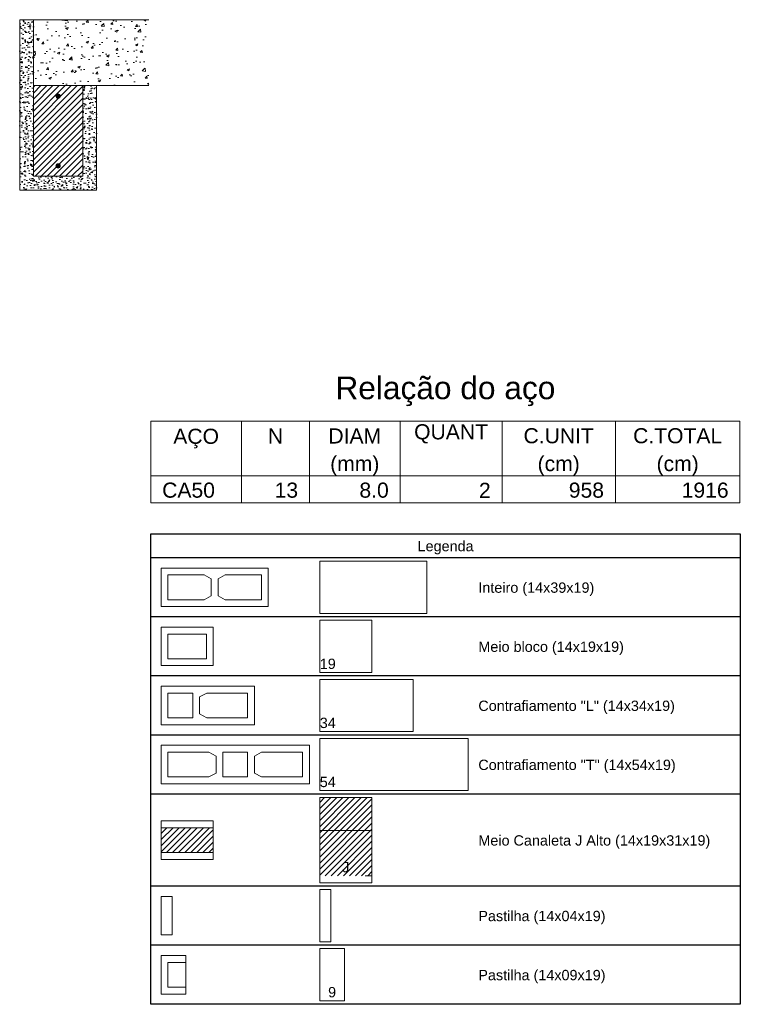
# Model space of a CAD drawing. Header units: millimetres. Extents: x 337 to 624, y -381 to -65.
# Tile 39 of 138: x 384 to 394, y -242 to -227. Entities that reach past the tile are written whole.
import ezdxf

# ---------------------------------------------------------------- set-up
doc = ezdxf.new("R2010")
doc.units = ezdxf.units.MM
doc.header["$MEASUREMENT"] = 0
doc.linetypes.add('Dashed', pattern=[0.75, 0.5, -0.25])
doc.linetypes.add('DOT', pattern=[6.35, 0, -6.35])
for name, color, linetype, lineweight in [('Armaduras em corte', 14, 'Continuous', 0), ('DI-Tabelas', 7, 'Continuous', 25), ('PA-Graute', 8, 'Continuous', 0), ('PA-Lajes', 7, 'Continuous', 13), ('PE-Contrafiamento L', 1, 'Continuous', 13), ('PE-Contrafiamento T', 1, 'Continuous', 5), ('PE-Inteiro', 7, 'Continuous', 5), ('PE-Meio', 1, 'Continuous', 5), ('PE-Meio canaleta J alto', 5, 'Continuous', 5), ('PE-Pastilha', 3, 'Continuous', 5), ('Relação do aço', 7, 'Continuous', 0)]:
    doc.layers.add(name, color=color, linetype=linetype, lineweight=lineweight)
doc.styles.add('Arial', font='arial.ttf')
pattern_1 = [(45, (317.757445, -372.260816), (-0.044194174, 0.044194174), [])]

msp = doc.modelspace()

# ---------------------------------------------------------------- hatches: boundary and pattern name
at = {"layer": 'Armaduras em corte', "linetype": 'Continuous'}
for points in [[(384.1806, -228.58), (384.1805, -228.5772), (384.1802, -228.5745), (384.1796, -228.5718), (384.1787, -228.5691), (384.1776, -228.5665), (384.1764, -228.564), (384.1749, -228.5617), (384.1732, -228.5595), (384.1713, -228.5574), (384.1692, -228.5555), (384.167, -228.5538), (384.1646, -228.5523), (384.1622, -228.551), (384.1596, -228.55), (384.1569, -228.5491), (384.1542, -228.5485), (384.1514, -228.5482), (384.1486, -228.548), (384.1459, -228.5482), (384.1431, -228.5485), (384.1404, -228.5491), (384.1377, -228.55), (384.1351, -228.551), (384.1326, -228.5523), (384.1303, -228.5538), (384.1281, -228.5555), (384.126, -228.5574), (384.1241, -228.5595), (384.1224, -228.5617), (384.1209, -228.564), (384.1196, -228.5665), (384.1186, -228.5691), (384.1177, -228.5718), (384.1171, -228.5745), (384.1168, -228.5772), (384.1166, -228.58), (384.1168, -228.5828), (384.1171, -228.5856), (384.1177, -228.5883), (384.1186, -228.591), (384.1196, -228.5936), (384.1209, -228.596), (384.1224, -228.5984), (384.1241, -228.6006), (384.126, -228.6027), (384.1281, -228.6046), (384.1303, -228.6063), (384.1326, -228.6078), (384.1351, -228.609), (384.1377, -228.6101), (384.1404, -228.6109), (384.1431, -228.6116), (384.1459, -228.6119), (384.1486, -228.612), (384.1514, -228.6119), (384.1542, -228.6116), (384.1569, -228.6109), (384.1596, -228.6101), (384.1622, -228.609), (384.1646, -228.6078), (384.167, -228.6063), (384.1692, -228.6046), (384.1713, -228.6027), (384.1732, -228.6006), (384.1749, -228.5984), (384.1764, -228.596), (384.1776, -228.5936), (384.1787, -228.591), (384.1796, -228.5883), (384.1802, -228.5856), (384.1805, -228.5828)], [(384.1806, -229.596), (384.1805, -229.5932), (384.1802, -229.5905), (384.1796, -229.5878), (384.1787, -229.5851), (384.1776, -229.5825), (384.1764, -229.58), (384.1749, -229.5777), (384.1732, -229.5755), (384.1713, -229.5734), (384.1692, -229.5715), (384.167, -229.5698), (384.1646, -229.5683), (384.1622, -229.567), (384.1596, -229.566), (384.1569, -229.5651), (384.1542, -229.5645), (384.1514, -229.5642), (384.1486, -229.564), (384.1459, -229.5642), (384.1431, -229.5645), (384.1404, -229.5651), (384.1377, -229.566), (384.1351, -229.567), (384.1326, -229.5683), (384.1303, -229.5698), (384.1281, -229.5715), (384.126, -229.5734), (384.1241, -229.5755), (384.1224, -229.5777), (384.1209, -229.58), (384.1196, -229.5825), (384.1186, -229.5851), (384.1177, -229.5878), (384.1171, -229.5905), (384.1168, -229.5932), (384.1166, -229.596), (384.1168, -229.5988), (384.1171, -229.6016), (384.1177, -229.6043), (384.1186, -229.607), (384.1196, -229.6096), (384.1209, -229.612), (384.1224, -229.6144), (384.1241, -229.6166), (384.126, -229.6187), (384.1281, -229.6206), (384.1303, -229.6223), (384.1326, -229.6238), (384.1351, -229.625), (384.1377, -229.6261), (384.1404, -229.6269), (384.1431, -229.6276), (384.1459, -229.6279), (384.1486, -229.628), (384.1514, -229.6279), (384.1542, -229.6276), (384.1569, -229.6269), (384.1596, -229.6261), (384.1622, -229.625), (384.1646, -229.6238), (384.167, -229.6223), (384.1692, -229.6206), (384.1713, -229.6187), (384.1732, -229.6166), (384.1749, -229.6144), (384.1764, -229.612), (384.1776, -229.6096), (384.1787, -229.607), (384.1796, -229.6043), (384.1802, -229.6016), (384.1805, -229.5988)]]:
    msp.add_hatch(color=14, dxfattribs=at).paths.add_polyline_path(points)
at = {"layer": 'PA-Graute', "linetype": 'Continuous'}
h = msp.add_hatch(dxfattribs=at)
h.set_pattern_fill('ANSI31', color=8, scale=0.5, style=0)
h.set_pattern_definition(pattern_1)
h.paths.add_polyline_path([(383.7886, -229.748), (384.5086, -229.748), (384.5086, -228.428), (383.7886, -228.428)])
h = msp.add_hatch(dxfattribs=at)
h.set_pattern_fill('ANSI31', color=8, scale=0.5, style=0)
h.set_pattern_definition(pattern_1)
h.paths.add_polyline_path([(387.9586, -238.791), (388.7186, -238.791), (388.7186, -239.931), (387.9586, -239.931)])
h = msp.add_hatch(dxfattribs=at)
h.set_pattern_fill('ANSI31', color=8, scale=0.5, style=0)
h.set_pattern_definition(pattern_1)
h.paths.add_polyline_path([(385.6486, -239.231), (386.4086, -239.231), (386.4086, -239.591), (385.6486, -239.591)])
at = {"layer": 'PA-Lajes', "linetype": 'Continuous'}
h = msp.add_hatch(dxfattribs=at)
h.set_pattern_fill('AR-CONC', scale=0.05, style=0)
h.set_pattern_definition([(50, (317.75744, -372.26082), (0.3586301, -0.03137607), [0.0375, -0.4125]), (355, (317.75744, -372.2608), (-0.0693757, 0.3760961), [0.03, -0.33]), (100.4514, (317.78733, -372.26343), (0.2892547, 0.3447198), [0.0318701, -0.35057106]), (46.1842, (317.75744, -372.1608), (0.5336205, -0.0827595), [0.05625, -0.61875]), (96.6356, (317.8019, -372.1677), (0.4673314, 0.487059), [0.0478051, -0.5258565]), (351.1842, (317.75744, -372.1608), (0.467331, 0.4870593), [0.045, -0.495]), (21, (317.80744, -372.18582), (0.2984535, -0.20130945), [0.0375, -0.4125]), (326, (317.80744, -372.1858), (0.1216577, 0.362575), [0.03, -0.33]), (71.4514, (317.8323, -372.2026), (0.4201113, 0.16126525), [0.0318701, -0.35057106]), (37.5, (317.75744, -372.26082), (0.00607993, 0.16644693), [0, -0.326, 0, -0.335, 0, -0.33125]), (7.5, (317.75744, -372.26082), (0.13153477, 0.19720586), [0, -0.191, 0, -0.3185, 0, -0.12625]), (327.5, (317.64594, -372.26082), (0.26691122, -0.01127744), [0, -0.125, 0, -0.39, 0, -0.5175]), (317.5, (317.59594, -372.26082), (0.2915931, 0.0500525), [0, -0.1625, 0, -0.259, 0, -0.3675])])
h.paths.add_polyline_path([(383.7886, -228.428), (385.4686, -228.428), (385.4686, -227.468), (383.7886, -227.468)])
at = {"layer": 'PE-Meio canaleta J alto', "linetype": 'Continuous'}
h = msp.add_hatch(dxfattribs=at)
h.set_pattern_fill('AR-CONC', color=5, scale=0.02, style=0)
h.set_pattern_definition([(50, (317.75744, -372.26082), (0.14345204, -0.01255043), [0.015, -0.165]), (355, (317.75744, -372.26082), (-0.02775027, 0.15043843), [0.012, -0.132]), (100.4514, (317.7694, -372.26186), (0.11570188, 0.13788791), [0.01274804, -0.14022842]), (46.1842, (317.75744, -372.22082), (0.2134482, -0.0331038), [0.0225, -0.2475]), (96.6356, (317.77523, -372.22357), (0.18693254, 0.19482357), [0.01912206, -0.2103426]), (351.1842, (317.75744, -372.22082), (0.1869324, 0.19482372), [0.018, -0.198]), (21, (317.77744, -372.23082), (0.11938141, -0.08052378), [0.015, -0.165]), (326, (317.77744, -372.23082), (0.04866307, 0.14503001), [0.012, -0.132]), (71.4514, (317.7874, -372.23753), (0.16804453, 0.0645061), [0.01274804, -0.14022842]), (37.5, (317.757445, -372.260816), (0.002431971, 0.06657877), [0, -0.1304, 0, -0.134, 0, -0.1325]), (7.5, (317.757445, -372.260816), (0.052613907, 0.078882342), [0, -0.0764, 0, -0.1274, 0, -0.0505]), (327.5, (317.712845, -372.260816), (0.106764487, -0.004510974), [0, -0.05, 0, -0.156, 0, -0.207]), (317.5, (317.692845, -372.26082), (0.116637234, 0.020020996), [0, -0.065, 0, -0.1036, 0, -0.147])])
h.paths.add_polyline_path([(383.5886, -229.948), (384.7086, -229.948), (384.7086, -228.428), (384.5086, -228.428), (384.5086, -229.748), (383.7886, -229.748), (383.7886, -227.468), (383.5886, -227.468)])

# ---------------------------------------------------------------- linework, layer by layer
at = {"layer": 'Armaduras em corte'}
for centre in [(384.1486, -228.58), (384.1486, -229.596)]:
    msp.add_circle(centre, 0.032, dxfattribs=at)
at = {"layer": 'DI-Tabelas'}
for p, q in [((385.4986, -235.301), (385.4986, -234.952)), ((385.4986, -234.952), (394.0838, -234.952)), ((394.0838, -234.952), (394.0838, -235.301)), ((394.0838, -235.301), (385.4986, -235.301)), ((385.4986, -236.161), (385.4986, -235.301)), ((394.0838, -235.301), (394.0838, -236.161)), ((387.8086, -236.161), (385.4986, -236.161)), ((385.4986, -237.021), (385.4986, -236.161)), ((390.1186, -236.161), (387.8086, -236.161)), ((394.0838, -236.161), (390.1186, -236.161)), ((394.0838, -236.161), (394.0838, -237.021)), ((387.8086, -237.021), (385.4986, -237.021)), ((385.4986, -237.881), (385.4986, -237.021)), ((390.1186, -237.021), (387.8086, -237.021)), ((394.0838, -237.021), (390.1186, -237.021)), ((394.0838, -237.021), (394.0838, -237.881)), ((387.8086, -237.881), (385.4986, -237.881)), ((385.4986, -238.741), (385.4986, -237.881)), ((390.1186, -237.881), (387.8086, -237.881)), ((394.0838, -237.881), (390.1186, -237.881)), ((394.0838, -237.881), (394.0838, -238.741)), ((387.8086, -238.741), (385.4986, -238.741)), ((385.4986, -240.081), (385.4986, -238.741)), ((390.1186, -238.741), (387.8086, -238.741)), ((394.0838, -238.741), (390.1186, -238.741)), ((394.0838, -238.741), (394.0838, -240.081)), ((387.8086, -240.081), (385.4986, -240.081)), ((385.4986, -240.941), (385.4986, -240.081)), ((390.1186, -240.081), (387.8086, -240.081)), ((394.0838, -240.081), (390.1186, -240.081)), ((394.0838, -240.081), (394.0838, -240.941)), ((387.8086, -240.941), (385.4986, -240.941)), ((385.4986, -241.801), (385.4986, -240.941)), ((390.1186, -240.941), (387.8086, -240.941)), ((394.0838, -240.941), (390.1186, -240.941)), ((394.0838, -240.941), (394.0838, -241.801)), ((387.8086, -241.801), (385.4986, -241.801)), ((390.1186, -241.801), (387.8086, -241.801)), ((394.0838, -241.801), (390.1186, -241.801))]:
    msp.add_line(p, q, dxfattribs=at)
at = {"layer": 'PA-Lajes'}
for p, q in [((383.7886, -227.468), (385.4686, -227.468)), ((384.7086, -228.428), (385.4686, -228.428))]:
    msp.add_line(p, q, dxfattribs=at)
at = {"layer": 'PA-Lajes', "linetype": 'Dashed'}
msp.add_line((383.7886, -228.428), (384.7086, -228.428), dxfattribs=at)
at = {"layer": 'PE-Contrafiamento L', "linetype": 'Continuous'}
for p, q in [((385.6486, -237.171), (387.0086, -237.171)), ((385.6486, -237.731), (385.6486, -237.171)), ((387.0086, -237.171), (387.0086, -237.731)), ((387.9586, -237.071), (389.3186, -237.071)), ((387.9586, -237.831), (387.9586, -237.071)), ((389.3186, -237.071), (389.3186, -237.831)), ((387.0086, -237.731), (385.6486, -237.731)), ((389.3186, -237.831), (387.9586, -237.831))]:
    msp.add_line(p, q, dxfattribs=at)
at = {"layer": 'PE-Contrafiamento L', "linetype": 'Continuous', "lineweight": 5}
for p, q in [((385.7486, -237.271), (386.1086, -237.271)), ((385.7486, -237.631), (385.7486, -237.271)), ((386.1086, -237.271), (386.1086, -237.631)), ((386.2086, -237.327), (386.3126, -237.271)), ((386.2086, -237.575), (386.2086, -237.327)), ((386.3126, -237.271), (386.9086, -237.271)), ((386.9086, -237.271), (386.9086, -237.631)), ((386.1086, -237.631), (385.7486, -237.631)), ((386.3126, -237.631), (386.2086, -237.575)), ((386.9086, -237.631), (386.3126, -237.631))]:
    msp.add_line(p, q, dxfattribs=at)
at = {"layer": 'PE-Contrafiamento T', "linetype": 'Continuous'}
for p, q in [((385.6486, -238.031), (387.8086, -238.031)), ((385.6486, -238.591), (385.6486, -238.031)), ((387.8086, -238.031), (387.8086, -238.591)), ((387.9586, -237.931), (390.1186, -237.931)), ((387.9586, -238.691), (387.9586, -237.931)), ((390.1186, -237.931), (390.1186, -238.691)), ((387.8086, -238.591), (385.6486, -238.591)), ((390.1186, -238.691), (387.9586, -238.691))]:
    msp.add_line(p, q, dxfattribs=at)
at = {"layer": 'PE-Contrafiamento T', "linetype": 'Continuous', "lineweight": 5}
for p, q in [((385.7486, -238.131), (386.3446, -238.131)), ((385.7486, -238.491), (385.7486, -238.131)), ((386.3446, -238.131), (386.4486, -238.187)), ((386.4486, -238.187), (386.4486, -238.435)), ((386.5486, -238.131), (386.9086, -238.131)), ((386.5486, -238.491), (386.5486, -238.131)), ((386.9086, -238.131), (386.9086, -238.491)), ((387.0086, -238.187), (387.1126, -238.131)), ((387.0086, -238.435), (387.0086, -238.187)), ((387.1126, -238.131), (387.7086, -238.131)), ((387.7086, -238.131), (387.7086, -238.491)), ((386.3446, -238.491), (385.7486, -238.491)), ((386.4486, -238.435), (386.3446, -238.491)), ((386.9086, -238.491), (386.5486, -238.491)), ((387.1126, -238.491), (387.0086, -238.435)), ((387.7086, -238.491), (387.1126, -238.491))]:
    msp.add_line(p, q, dxfattribs=at)
at = {"layer": 'PE-Inteiro', "linetype": 'Continuous'}
for p, q in [((385.6486, -235.451), (387.2086, -235.451)), ((385.6486, -236.011), (385.6486, -235.451)), ((387.2086, -235.451), (387.2086, -236.011)), ((387.9586, -235.351), (389.5186, -235.351)), ((387.9586, -236.111), (387.9586, -235.351)), ((389.5186, -235.351), (389.5186, -236.111)), ((387.2086, -236.011), (385.6486, -236.011)), ((389.5186, -236.111), (387.9586, -236.111))]:
    msp.add_line(p, q, dxfattribs=at)
at = {"layer": 'PE-Inteiro', "linetype": 'Continuous', "lineweight": 5}
for p, q in [((385.7486, -235.551), (386.2746, -235.551)), ((385.7486, -235.911), (385.7486, -235.551)), ((386.2746, -235.551), (386.3786, -235.607)), ((386.3786, -235.607), (386.3786, -235.855)), ((386.4786, -235.607), (386.5826, -235.551)), ((386.4786, -235.855), (386.4786, -235.607)), ((386.5826, -235.551), (387.1086, -235.551)), ((387.1086, -235.551), (387.1086, -235.911)), ((386.2746, -235.911), (385.7486, -235.911)), ((386.3786, -235.855), (386.2746, -235.911)), ((386.5826, -235.911), (386.4786, -235.855)), ((387.1086, -235.911), (386.5826, -235.911))]:
    msp.add_line(p, q, dxfattribs=at)
at = {"layer": 'PE-Meio', "linetype": 'Continuous'}
for p, q in [((385.6486, -236.311), (386.4086, -236.311)), ((385.6486, -236.871), (385.6486, -236.311)), ((386.4086, -236.311), (386.4086, -236.871)), ((387.9586, -236.211), (388.7186, -236.211)), ((387.9586, -236.971), (387.9586, -236.211)), ((388.7186, -236.211), (388.7186, -236.971)), ((386.4086, -236.871), (385.6486, -236.871)), ((388.7186, -236.971), (387.9586, -236.971))]:
    msp.add_line(p, q, dxfattribs=at)
at = {"layer": 'PE-Meio', "linetype": 'Continuous', "lineweight": 5}
for p, q in [((385.7486, -236.411), (386.3086, -236.411)), ((385.7486, -236.771), (385.7486, -236.411)), ((386.3086, -236.411), (386.3086, -236.771)), ((386.3086, -236.771), (385.7486, -236.771))]:
    msp.add_line(p, q, dxfattribs=at)
at = {"layer": 'PE-Meio canaleta J alto', "linetype": 'Continuous'}
for p, q in [((383.7886, -227.468), (383.5886, -227.468)), ((383.5886, -227.468), (383.5886, -229.948)), ((383.7886, -229.748), (383.7886, -227.468)), ((384.7086, -228.428), (384.5086, -228.428)), ((384.5086, -228.428), (384.5086, -229.748)), ((384.7086, -229.948), (384.7086, -228.428)), ((384.5086, -229.748), (383.7886, -229.748)), ((383.5886, -229.948), (384.7086, -229.948)), ((387.9586, -238.791), (388.7186, -238.791)), ((387.9586, -240.031), (387.9586, -238.791)), ((388.7186, -238.791), (388.7186, -240.031)), ((385.6486, -239.131), (386.4086, -239.131)), ((385.6486, -239.691), (385.6486, -239.131)), ((386.4086, -239.131), (386.4086, -239.691)), ((386.4086, -239.691), (385.6486, -239.691)), ((388.7186, -240.031), (387.9586, -240.031))]:
    msp.add_line(p, q, dxfattribs=at)
at = {"layer": 'PE-Meio canaleta J alto', "linetype": 'Continuous', "lineweight": 5}
for p, q in [((384.5086, -228.428), (383.7886, -228.428)), ((383.7886, -228.428), (383.7886, -229.748)), ((384.5086, -229.748), (384.5086, -228.428)), ((383.7886, -229.748), (384.5086, -229.748)), ((385.6486, -239.231), (386.4086, -239.231)), ((385.6486, -239.591), (385.6486, -239.231)), ((386.4086, -239.231), (386.4086, -239.591)), ((388.7186, -239.271), (387.9586, -239.271)), ((386.4086, -239.591), (385.6486, -239.591))]:
    msp.add_line(p, q, dxfattribs=at)
at = {"layer": 'PE-Meio canaleta J alto', "color": 5, "linetype": 'DOT', "lineweight": 5}
for p, q in [((387.9586, -238.791), (388.7186, -238.791)), ((387.9586, -239.931), (387.9586, -238.791)), ((388.7186, -238.791), (388.7186, -239.931)), ((388.7186, -239.931), (387.9586, -239.931))]:
    msp.add_line(p, q, dxfattribs=at)
at = {"layer": 'PE-Meio canaleta J alto'}
msp.add_lwpolyline([(383.5886, -229.948), (384.7086, -229.948), (384.7086, -228.428), (384.5086, -228.428), (384.5086, -229.748), (383.7886, -229.748), (383.7886, -227.468), (383.5886, -227.468)], close=True, dxfattribs=at)
at = {"layer": 'PE-Pastilha', "linetype": 'Continuous'}
for p, q in [((387.9586, -240.131), (388.1186, -240.131)), ((387.9586, -240.891), (387.9586, -240.131)), ((388.1186, -240.131), (388.1186, -240.891)), ((385.6486, -240.231), (385.8086, -240.231)), ((385.6486, -240.791), (385.6486, -240.231)), ((385.8086, -240.231), (385.8086, -240.791)), ((385.8086, -240.791), (385.6486, -240.791)), ((388.1186, -240.891), (387.9586, -240.891)), ((387.9586, -240.991), (388.3186, -240.991)), ((387.9586, -241.751), (387.9586, -240.991)), ((388.3186, -240.991), (388.3186, -241.751)), ((385.6486, -241.091), (386.0086, -241.091)), ((385.6486, -241.651), (385.6486, -241.091)), ((386.0086, -241.091), (386.0086, -241.651)), ((386.0086, -241.651), (385.6486, -241.651)), ((388.3186, -241.751), (387.9586, -241.751))]:
    msp.add_line(p, q, dxfattribs=at)
at = {"layer": 'PE-Pastilha', "linetype": 'Continuous', "lineweight": 5}
for p, q in [((386.0086, -241.191), (385.7486, -241.191)), ((385.7486, -241.191), (385.7486, -241.551)), ((385.7486, -241.551), (386.0086, -241.551))]:
    msp.add_line(p, q, dxfattribs=at)
at = {"layer": 'Relação do aço'}
for p, q in [((385.4986, -233.314), (394.0786, -233.314)), ((385.4986, -233.314), (385.4986, -234.106)), ((386.8186, -233.314), (386.8186, -234.106)), ((387.8086, -233.314), (387.8086, -234.106)), ((389.1286, -233.314), (389.1286, -234.106)), ((390.6136, -233.314), (390.6136, -234.106)), ((392.2636, -233.314), (392.2636, -234.106)), ((394.0786, -233.314), (394.0786, -234.106)), ((385.4986, -234.106), (394.0786, -234.106)), ((385.4986, -234.106), (394.0786, -234.106)), ((385.4986, -234.106), (385.4986, -234.502)), ((386.8186, -234.106), (386.8186, -234.502)), ((387.8086, -234.106), (387.8086, -234.502)), ((389.1286, -234.106), (389.1286, -234.502)), ((390.6136, -234.106), (390.6136, -234.502)), ((392.2636, -234.106), (392.2636, -234.502)), ((394.0786, -234.106), (394.0786, -234.502)), ((385.4986, -234.502), (394.0786, -234.502))]:
    msp.add_line(p, q, dxfattribs=at)

# ---------------------------------------------------------------- texts
at = {"layer": 'DI-Tabelas', "char_height": 0.15, "line_spacing_factor": 0.6, "style": 'Arial'}
for s, insert, width, attachment_point in [('Legenda', (389.7912, -235.251), 1.631021, 8), ('Inteiro (14x39x19)', (390.2686, -235.8555), 3.377058, 7), ('Meio bloco (14x19x19)', (390.2686, -236.7155), 4.239101, 7), ('Contrafiamento "L" (14x34x19)', (390.2686, -237.5755), 5.724466, 7), ('Contrafiamento "T" (14x54x19)', (390.2686, -238.4355), 5.747561, 7), ('Meio Canaleta J Alto (14x19x31x19)', (390.2686, -239.5355), 6.754802, 7), ('Pastilha (14x04x19)', (390.2686, -240.6355), 3.703582, 7), ('Pastilha (14x09x19)', (390.2686, -241.4955), 3.703582, 7)]:
    msp.add_mtext(s, dxfattribs=dict(at, insert=insert, width=width, attachment_point=attachment_point))
at = {"layer": 'PE-Contrafiamento L', "insert": (387.959, -237.7815), "char_height": 0.15, "width": 0.466006, "attachment_point": 7, "line_spacing_factor": 0.6, "style": 'Arial'}
msp.add_mtext('34', dxfattribs=at)
at = {"layer": 'PE-Contrafiamento T', "insert": (387.959, -238.6415), "char_height": 0.15, "width": 0.466006, "attachment_point": 7, "line_spacing_factor": 0.6, "style": 'Arial'}
msp.add_mtext('54', dxfattribs=at)
at = {"layer": 'PE-Meio', "insert": (387.959, -236.9215), "char_height": 0.15, "width": 0.466006, "attachment_point": 7, "line_spacing_factor": 0.6, "style": 'Arial'}
msp.add_mtext('19', dxfattribs=at)
at = {"layer": 'PE-Meio canaleta J alto', "insert": (388.3386, -239.8815), "char_height": 0.15, "width": 0.20968, "attachment_point": 8, "line_spacing_factor": 0.6, "style": 'Arial'}
msp.add_mtext('J', dxfattribs=at)
at = {"layer": 'PE-Pastilha', "insert": (388.1386, -241.7015), "char_height": 0.15, "width": 0.233003, "attachment_point": 8, "line_spacing_factor": 0.6, "style": 'Arial'}
msp.add_mtext('9', dxfattribs=at)
at = {"layer": 'Relação do aço', "line_spacing_factor": 0.9, "style": 'Arial'}
for s, insert, char_height, width, attachment_point in [('Relação do aço', (389.7886, -233.094), 0.33, 6.406326, 8), ('AÇO', (386.1586, -233.71), 0.22, 1.332409, 8), ('N', (387.3136, -233.6374), 0.22, 0.444024, 8), ('DIAM', (388.4686, -233.6374), 0.22, 1.536982, 8), ('QUANT', (389.8711, -233.6374), 0.22, 2.152043, 8), ('C.UNIT', (391.4386, -233.6374), 0.22, 2.049085, 8), ('C.TOTAL', (393.1711, -233.6374), 0.22, 2.596067, 8), ('(mm)', (388.4686, -234.106), 0.22, 1.433354, 8), ('(cm)', (391.4386, -234.106), 0.22, 1.22878, 8), ('(cm)', (393.1711, -234.106), 0.22, 1.22878, 8), ('CA50', (385.6636, -234.4294), 0.22, 1.537652, 7), ('13', (387.6436, -234.4294), 0.22, 0.683476, 9), ('8.0', (388.9636, -234.4294), 0.22, 0.854177, 9), ('2', (390.4486, -234.4294), 0.22, 0.341738, 9), ('958', (392.0986, -234.4294), 0.22, 1.025213, 9), ('1916', (393.9136, -234.4294), 0.22, 1.366951, 9)]:
    msp.add_mtext(s, dxfattribs=dict(at, insert=insert, char_height=char_height, width=width, attachment_point=attachment_point))

doc.saveas('drawing.dxf')
